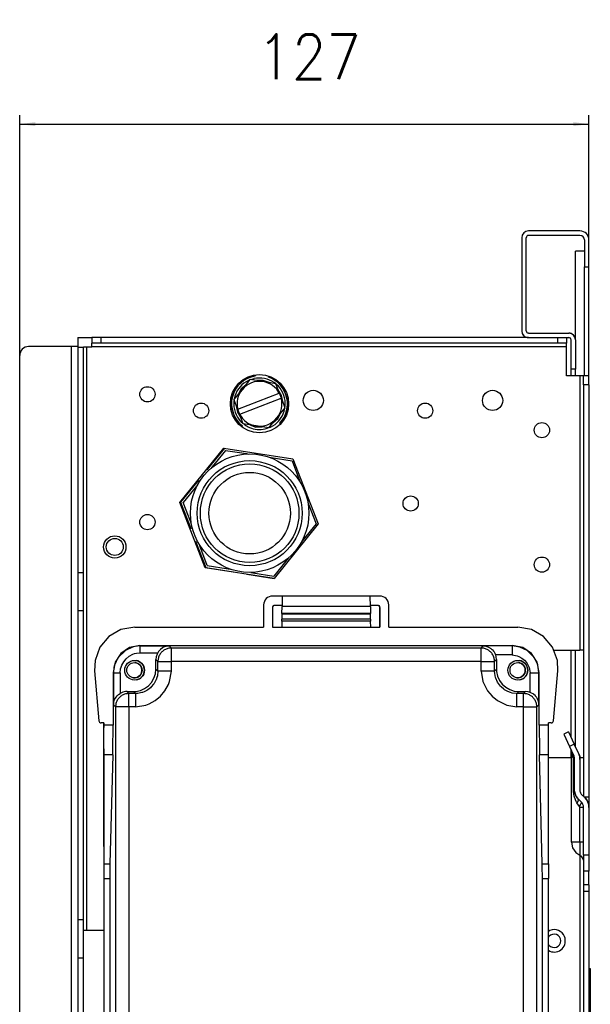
# Model space of a CAD drawing. Header units: inches. Extents: x -657 to 915, y -275 to 608.
# Tile 6 of 24: x -657 to -530, y 309 to 528. Entities that reach past the tile are written whole.
import ezdxf

# ---------------------------------------------------------------- set-up
doc = ezdxf.new("R2010")
doc.units = ezdxf.units.IN
doc.layers.add('1', color=7, linetype='Continuous')
doc.styles.add('CONVERTER_11', font='txt.shx', dxfattribs={"width": 0.9})
doc.dimstyles.new('ME10_DIM_10', dxfattribs={"dimtxt": 10, "dimasz": 3.5, "dimexe": 2, "dimexo": 0, "dimgap": 10, "dimtad": 1, "dimdec": 1, "dimdsep": 46, "dimtxsty": 'CONVERTER_11', "dimsah": 1, "dimcen": 0.09, "dimclrd": 2, "dimclre": 2, "dimclrt": 7, "dimadec": 0, "dimazin": 0, "dimtfac": 1, "dimtdec": 4, "dimtix": 1, "dimtmove": 0, "dimatfit": 3, "dimfxl": 0, "dimtolj": 1, "dimtzin": 0, "dimarcsym": 0})

# ---------------------------------------------------------------- blocks, each defined once
blk = doc.blocks.new('TRAVERSINO_POSTERIORE_SLI__1', base_point=(-545.03, 450.3))
at = {"color": 7, "linetype": 'Continuous'}
for p, q in [((-532.03, 481.1), (-543.53, 481.1)), ((-545.03, 479.6), (-545.03, 458.8)), ((-544.03, 458.8), (-544.03, 479.6)), ((-532.03, 480.1), (-543.53, 480.1)), ((-531.03, 479.1), (-531.03, 473.1)), ((-530.03, 473.1), (-530.03, 479.1)), ((-531.03, 473.1), (-530.03, 473.1)), ((-544.96, 458.34), (-544.94, 458.29)), ((-544.94, 458.28), (-544.93, 458.26)), ((-544.7, 457.86), (-544.68, 457.84)), ((-544.68, 457.83), (-544.65, 457.8)), ((-544, 458.63), (-544, 458.63)), ((-543.91, 458.48), (-543.91, 458.48)), ((-543.84, 457.33), (-543.79, 457.32)), ((-543.79, 457.32), (-543.77, 457.32)), ((-543.62, 458.31), (-543.78, 458.37)), ((-543.53, 458.3), (-543.62, 458.31)), ((-543.62, 458.31), (-543.62, 458.31)), ((-543.53, 458.3), (-534.53, 458.3)), ((-543.53, 457.3), (-534.53, 457.3)), ((-534.45, 457.29), (-534.44, 457.29)), ((-534.3, 458.28), (-534.27, 458.28)), ((-534.27, 458.28), (-534.27, 458.28)), ((-534.27, 458.28), (-534.22, 458.27)), ((-534.15, 457.12), (-534.15, 457.12)), ((-534.06, 456.97), (-534.06, 456.97)), ((-533.42, 457.8), (-533.38, 457.77)), ((-533.38, 457.76), (-533.36, 457.74)), ((-533.13, 457.34), (-533.12, 457.32)), ((-533.12, 457.31), (-533.1, 457.26)), ((-534.03, 450.3), (-534.03, 456.8)), ((-533.03, 456.8), (-533.03, 450.3)), ((-533.03, 450.3), (-534.03, 450.3))]:
    blk.add_line(p, q, dxfattribs=at)
for centre, radius, start, end in [((-543.53, 479.6), 1.5, 90, 180), ((-532.03, 479.1), 2, 0, 90), ((-543.53, 479.6), 0.5, 90, 180), ((-532.03, 479.1), 1, 0, 90), ((-543.53, 458.8), 1.5, 180, 270), ((-543.53, 458.8), 1.5, 179.9993, 197.9999), ((-543.53, 458.8), 1.5, 200.9997, 219.0001), ((-543.53, 458.8), 1.5, 222.0015, 258.0011), ((-543.53, 458.8), 0.5, 180, 270), ((-543.53, 458.8), 1.5, 261.0037, 270.0037), ((-534.53, 456.8), 1.5, 360, 90), ((-534.53, 456.8), 1.5, 80.9984, 89.9986), ((-534.53, 456.8), 0.5, 360, 90), ((-534.53, 456.8), 1.5, 41.9977, 77.9983), ((-534.53, 456.8), 1.5, 20.9998, 39), ((-534.53, 456.8), 1.5, 360, 17.9998)]:
    blk.add_arc(centre, radius, start, end, dxfattribs=at)
blk = doc.blocks.new('cartone__2', base_point=(-657.03, 228.8))
at = {"color": 7, "linetype": 'Continuous'}
for p, q in [((-645.53, 455.3), (-655.03, 455.3)), ((-644.03, 455.3), (-645.53, 455.3)), ((-644.03, 455.3), (-644.03, 237.5)), ((-657.03, 231.8), (-657.03, 453.3))]:
    blk.add_line(p, q, dxfattribs=at)
at = {"color": 124, "linetype": 'Continuous'}
blk.add_line((-645.53, 455.3), (-645.53, 228.8), dxfattribs=at)
at = {"color": 7, "linetype": 'Continuous'}
blk.add_arc((-655.03, 453.3), 2, 90, 180, dxfattribs=at)
blk = doc.blocks.new('soluzione3__3', base_point=(-657.03, 228.8))
blk.add_blockref('cartone__2', (-657.03, 228.8))
blk = doc.blocks.new('212835_Staffa_fiss_muro_1_1__4', base_point=(-535.66, 333.73))
at = {"color": 7, "linetype": 'Continuous'}
for p, q in [((-534.57, 369.33), (-535.66, 368.82)), ((-534.57, 369.33), (-533.31, 366.61)), ((-535.66, 368.82), (-534.39, 366.1)), ((-534.39, 366.1), (-533.4, 363.97)), ((-533.97, 365.1), (-533.96, 365.16)), ((-533.93, 364.78), (-533.97, 365.1)), ((-533.93, 344.73), (-533.93, 364.78)), ((-532.31, 364.48), (-533.31, 366.61)), ((-533.36, 363.83), (-533.4, 363.97)), ((-533.23, 356.15), (-533.23, 363.21)), ((-532.31, 364.48), (-532.29, 364.43)), ((-532.29, 364.43), (-532.29, 364.42)), ((-532.26, 364.36), (-532.1, 363.86)), ((-532.25, 364.3), (-532.1, 363.86)), ((-532.1, 363.86), (-532.1, 363.83)), ((-532.1, 363.83), (-532.03, 363.21)), ((-532.03, 363.21), (-532.03, 356.15)), ((-533.06, 355.31), (-533.23, 356.15)), ((-532.59, 354.59), (-533.06, 355.31)), ((-532.59, 354.59), (-531.76, 353.76)), ((-532.59, 354.59), (-532.49, 354.41)), ((-531.7, 353.61), (-531.76, 353.76)), ((-531.74, 355.44), (-530.91, 354.61)), ((-530.91, 354.61), (-530.6, 354.25)), ((-530.6, 354.25), (-530.91, 354.61)), ((-530.6, 354.25), (-530.54, 354.16)), ((-530.54, 354.16), (-530.6, 354.25)), ((-530.54, 354.16), (-530.29, 353.71)), ((-530.29, 353.71), (-530.54, 354.16)), ((-530.29, 353.71), (-530.26, 353.64)), ((-531.23, 341.81), (-531.23, 352.49)), ((-530.26, 353.64), (-530.1, 353.12)), ((-530.26, 353.64), (-530.1, 353.12)), ((-530.1, 353.12), (-530.09, 353.08)), ((-530.1, 353.12), (-530.09, 353.08)), ((-530.09, 353.08), (-530.03, 352.49)), ((-530.09, 353.08), (-530.03, 352.49)), ((-530.03, 352.49), (-530.03, 341.81)), ((-533.93, 344.73), (-533.69, 343.51)), ((-533.69, 343.51), (-532.99, 342.47)), ((-532.99, 342.47), (-532.09, 341.84)), ((-532.09, 341.84), (-531.77, 341.63)), ((-531.77, 341.63), (-531.25, 340.74)), ((-531.25, 340.74), (-531.23, 340.48)), ((-531.23, 341.81), (-531.23, 338.27)), ((-530.03, 341.81), (-530.03, 338.27)), ((-531.23, 338.27), (-531.23, 335.2)), ((-530.03, 335.2), (-530.03, 338.27)), ((-531.23, 335.2), (-531.23, 333.73)), ((-530.03, 335.2), (-530.03, 333.73)), ((-530.03, 333.73), (-531.23, 333.73))]:
    blk.add_line(p, q, dxfattribs=at)
at = {"color": 124, "linetype": 'Continuous'}
for p, q in [((-533.31, 366.61), (-534.39, 366.1)), ((-533.93, 364.78), (-533.47, 363.33)), ((-533.47, 363.33), (-533.39, 363.5)), ((-533.46, 363.27), (-533.47, 363.33)), ((-533.45, 363.21), (-533.46, 363.27)), ((-533.45, 356.15), (-533.45, 363.21)), ((-533.23, 363.21), (-533.45, 363.21)), ((-533.39, 363.5), (-533.36, 363.67)), ((-533.36, 363.67), (-533.36, 363.83)), ((-533.45, 356.15), (-533.23, 356.15)), ((-533.41, 355.43), (-533.45, 356.15)), ((-533.33, 354.97), (-533.41, 355.43)), ((-533.27, 354.75), (-533.33, 354.97)), ((-532.9, 353.82), (-533.27, 354.75)), ((-532.72, 353.53), (-532.9, 353.82)), ((-532.55, 353.85), (-532.72, 353.53)), ((-532.47, 354.16), (-532.55, 353.85)), ((-532.49, 354.41), (-532.47, 354.16)), ((-532.15, 352.7), (-532.72, 353.53)), ((-532.15, 352.7), (-531.91, 353.04)), ((-532.13, 352.66), (-532.15, 352.7)), ((-532.11, 352.6), (-532.13, 352.66)), ((-532.09, 352.49), (-532.11, 352.6)), ((-532.09, 344.73), (-532.09, 352.49)), ((-531.23, 352.49), (-532.09, 352.49)), ((-531.91, 353.04), (-531.75, 353.36)), ((-531.75, 353.36), (-531.7, 353.61)), ((-532.09, 344.73), (-533.93, 344.73)), ((-532.09, 344.73), (-532.09, 341.84)), ((-531.23, 344.73), (-532.09, 344.73)), ((-530.03, 341.81), (-531.23, 341.81)), ((-530.03, 338.27), (-531.23, 338.27)), ((-530.03, 335.2), (-531.23, 335.2))]:
    blk.add_line(p, q, dxfattribs=at)
at = {"color": 7, "linetype": 'Continuous'}
for centre, radius, start, end in [((-535.03, 363.21), 1.8, 0, 25), ((-535.03, 363.21), 3, 0, 25), ((-531.03, 356.15), 2.2, 180, 225), ((-531.03, 356.15), 1, 180, 225), ((-533.03, 352.49), 1.8, 0, 45), ((-533.03, 352.49), 3, 0, 45)]:
    blk.add_arc(centre, radius, start, end, dxfattribs=at)
blk = doc.blocks.new('212835_Staffa_fiss_muro_1__5', base_point=(-533.93, 363.56))
at = {"color": 7, "linetype": 'Continuous'}
blk.add_line((-533.93, 364.78), (-533.93, 363.56), dxfattribs=at)
blk = doc.blocks.new('Wall_brackets__6', base_point=(-535.66, 333.73))
for name, p in [('212835_Staffa_fiss_muro_1_1__4', (-535.66, 333.73)), ('212835_Staffa_fiss_muro_1__5', (-533.93, 363.56))]:
    blk.add_blockref(name, p)
blk = doc.blocks.new('N272044A_Back_insulator__8', base_point=(-533.03, 366.02))
at = {"color": 7, "linetype": 'Continuous'}
for p, q in [((-531.03, 476.6), (-533.03, 476.6)), ((-533.03, 456.8), (-533.03, 476.6)), ((-531.03, 448.8), (-531.03, 473.1)), ((-533.03, 448.8), (-533.03, 450.3)), ((-533.03, 366.02), (-533.03, 387.56))]:
    blk.add_line(p, q, dxfattribs=at)
blk = doc.blocks.new('273640A_COIBENTANTE_LATERALE_DX_SL-SLI_1__9', base_point=(-644.03, 363.56))
at = {"color": 7, "linetype": 'Continuous'}
for p, q in [((-644.03, 457.3), (-640.93, 457.3)), ((-644.03, 457.3), (-644.03, 455.3)), ((-604.46, 448.95), (-604.48, 448.72)), ((-601.49, 448.46), (-601.48, 448.61)), ((-534.03, 448.8), (-534.03, 450.3)), ((-607.34, 437.6), (-607.44, 437.47)), ((-598.91, 438.06), (-598.99, 438.25)), ((-611.36, 432.63), (-615.27, 427.8)), ((-615.27, 427.8), (-615.36, 427.87)), ((-617.16, 425.47), (-621.12, 420.58)), ((-617.24, 425.53), (-617.16, 425.47)), ((-621.12, 420.58), (-618.87, 414.7)), ((-618.87, 414.7), (-619, 414.65)), ((-617.92, 411.85), (-617.79, 411.9)), ((-617.79, 411.9), (-615.54, 406.02)), ((-615.54, 406.02), (-609.32, 405.04)), ((-609.32, 405.04), (-609.33, 405)), ((-606.36, 404.54), (-606.36, 404.57)), ((-606.36, 404.57), (-600.23, 403.6)), ((-534.03, 368.16), (-534.03, 387.56)), ((-534.03, 363.56), (-534.03, 365.29))]:
    blk.add_line(p, q, dxfattribs=at)
for start, end in [(98.7397, 232.3987), (316.5945, 70.9666)]:
    blk.add_arc((-603.53, 442.55), 6.25, start, end, dxfattribs=at)
blk = doc.blocks.new('Insulators__10', base_point=(-644.03, 363.56))
for name, p in [('N272044A_Back_insulator__8', (-533.03, 366.02)), ('273640A_COIBENTANTE_LATERALE_DX_SL-SLI_1__9', (-644.03, 363.56))]:
    blk.add_blockref(name, p)
blk = doc.blocks.new('COLLETTORE__11', base_point=(-620.55, 403.69))
at = {"color": 7, "linetype": 'Continuous'}
for p, q in [((-604.82, 448.15), (-605.49, 447.92)), ((-605.66, 447.86), (-605.96, 447.76)), ((-599.99, 447.05), (-600.23, 447.26)), ((-599.32, 446.47), (-599.85, 446.93)), ((-609.03, 444.23), (-609.16, 443.54)), ((-609.2, 443.36), (-609.26, 443.05)), ((-598.03, 440.87), (-597.89, 441.56)), ((-597.86, 441.74), (-597.8, 442.05)), ((-607.73, 438.63), (-607.2, 438.16)), ((-607.06, 438.05), (-606.83, 437.84)), ((-602.23, 436.94), (-601.57, 437.17)), ((-601.4, 437.23), (-601.1, 437.34)), ((-611.11, 432.15), (-614.06, 428.5)), ((-611.82, 432.07), (-611.87, 432.21)), ((-611.11, 432.15), (-606.46, 431.42)), ((-606.46, 431.42), (-605.98, 431.34)), ((-601.4, 430.62), (-600.92, 430.54)), ((-614.06, 428.5), (-614.37, 428.12)), ((-600.92, 430.54), (-596.28, 429.8)), ((-596.28, 429.8), (-594.59, 425.41)), ((-617.59, 424.14), (-620.55, 420.49)), ((-617.29, 424.52), (-617.59, 424.14)), ((-594.59, 425.41), (-594.42, 424.96)), ((-618.87, 416.1), (-620.55, 420.49)), ((-592.76, 420.63), (-592.59, 420.18)), ((-592.59, 420.18), (-590.9, 415.79)), ((-618.69, 415.64), (-618.87, 416.1)), ((-590.9, 415.79), (-593.86, 412.14)), ((-616.86, 410.86), (-617.03, 411.32)), ((-615.17, 406.47), (-616.86, 410.86)), ((-593.86, 412.14), (-594.17, 411.76)), ((-615.17, 406.47), (-610.53, 405.74)), ((-597.39, 407.78), (-600.35, 404.12)), ((-597.08, 408.16), (-597.39, 407.78)), ((-610.53, 405.74), (-610.05, 405.66)), ((-605.47, 404.94), (-604.99, 404.86)), ((-604.99, 404.86), (-600.35, 404.12)), ((-600.82, 403.69), (-600.83, 403.69))]:
    blk.add_line(p, q, dxfattribs=at)
at = {"color": 124, "linetype": 'Continuous'}
for p, q in [((-600.56, 448.26), (-600.67, 448.32)), ((-599.09, 447.01), (-600.56, 448.26)), ((-606.52, 446.8), (-607.61, 445.85)), ((-602.71, 447.73), (-604.15, 447.71)), ((-601.34, 447.26), (-602.71, 447.73)), ((-598.89, 446.78), (-599.09, 447.01)), ((-598.28, 445.91), (-598.89, 446.78)), ((-609.56, 444.77), (-609.8, 443.26)), ((-609.49, 444.99), (-609.56, 444.77)), ((-609.47, 445.06), (-609.49, 444.99)), ((-607.61, 445.85), (-608.31, 444.59)), ((-598.63, 444.43), (-599.37, 445.66)), ((-598.35, 443.02), (-598.63, 444.43)), ((-598.23, 445.83), (-598.28, 445.91)), ((-597.96, 445.25), (-598.23, 445.83)), ((-597.4, 443.65), (-597.65, 444.51)), ((-609.8, 443.26), (-609.81, 442.89)), ((-609.81, 442.89), (-609.77, 442.38)), ((-609.76, 442.24), (-609.71, 441.76)), ((-609.71, 441.76), (-609.65, 441.42)), ((-608.7, 442.08), (-608.43, 440.67)), ((-597.51, 440.29), (-597.25, 442.2)), ((-597.38, 443.56), (-597.4, 443.65)), ((-597.29, 442.8), (-597.38, 443.56)), ((-597.25, 442.51), (-597.28, 442.75)), ((-597.25, 442.2), (-597.25, 442.51)), ((-609.65, 441.42), (-609.4, 440.58)), ((-609.1, 439.85), (-608.83, 439.29)), ((-608.43, 440.67), (-607.69, 439.43)), ((-599.45, 439.24), (-598.75, 440.5)), ((-597.58, 440.04), (-597.56, 440.1)), ((-597.56, 440.1), (-597.51, 440.29)), ((-608.83, 439.29), (-608.65, 438.99)), ((-608.65, 438.99), (-607.97, 438.09)), ((-607.97, 438.09), (-607.71, 437.82)), ((-607.71, 437.82), (-607.38, 437.55)), ((-605.71, 437.83), (-604.35, 437.36)), ((-604.35, 437.36), (-602.91, 437.39)), ((-600.53, 438.3), (-599.45, 439.24))]:
    blk.add_line(p, q, dxfattribs=at)
at = {"color": 7, "linetype": 'Continuous'}
for radius in [13.22, 11.72, 11, 9.1]:
    blk.add_circle((-605.73, 418.14), radius, dxfattribs=at)
for start, end in [(54.9998, 102.9998), (114.9999, 162.9999), (355.0001, 43), (175, 223), (295, 343), (235, 247), (247, 283)]:
    blk.add_arc((-603.53, 442.55), 5.75, start, end, dxfattribs=at)
blk = doc.blocks.new('VITE_SFIATO__12', base_point=(-609.23, 437.16))
at = {"color": 7, "linetype": 'Continuous'}
for p, q in [((-607.41, 445.69), (-605.6, 447.94)), ((-602.75, 447.49), (-605.6, 447.94)), ((-599.89, 447.03), (-602.75, 447.49)), ((-599.07, 444.9), (-599.89, 447.03)), ((-609.23, 443.45), (-607.41, 445.69)), ((-608.38, 441.33), (-599.11, 444.89)), ((-607.95, 440.21), (-598.68, 443.77)), ((-599.07, 444.9), (-599.11, 444.89)), ((-598.64, 443.78), (-599.07, 444.9)), ((-598.68, 443.77), (-598.64, 443.78)), ((-597.83, 441.64), (-598.64, 443.78)), ((-609.23, 443.45), (-608.41, 441.32)), ((-599.64, 439.4), (-597.83, 441.64)), ((-608.38, 441.33), (-608.41, 441.32)), ((-608.41, 441.32), (-607.98, 440.2)), ((-607.98, 440.2), (-607.95, 440.21)), ((-607.16, 438.06), (-607.98, 440.2)), ((-601.46, 437.16), (-599.64, 439.4)), ((-604.31, 437.61), (-607.16, 438.06)), ((-601.46, 437.16), (-604.31, 437.61))]:
    blk.add_line(p, q, dxfattribs=at)
for start, end in [(81, 141), (27.8921, 81), (141, 194.1079), (321, 14.1079), (207.8921, 261), (261, 321)]:
    blk.add_arc((-603.53, 442.55), 5, start, end, dxfattribs=at)
blk = doc.blocks.new('GRUPPO_COLLETTORE_1__13', base_point=(-620.55, 403.69))
for name, p in [('COLLETTORE__11', (-620.55, 403.69)), ('VITE_SFIATO__12', (-609.23, 437.16))]:
    blk.add_blockref(name, p)
blk = doc.blocks.new('256515B_BATTERIA600__14', base_point=(-620.55, 403.69))
blk.add_blockref('GRUPPO_COLLETTORE_1__13', (-620.55, 403.69))
blk = doc.blocks.new('GRUPPO_IDRAULICA_1__15', base_point=(-620.55, 403.69))
blk.add_blockref('256515B_BATTERIA600__14', (-620.55, 403.69))
blk = doc.blocks.new('Skin_Group1_1_1_1_1__36', base_point=(-582.08, 89.4))
at = {"color": 7, "linetype": 'Continuous'}
for p, q in [((-539.08, 323.47), (-538.95, 323.69)), ((-538.95, 321.77), (-539.08, 321.99)), ((-530.03, 316.56), (-529.73, 316.56)), ((-529.73, 316.56), (-529.73, 306.56)), ((-530.03, 306.56), (-529.73, 306.56)), ((-529.73, 306.56), (-529.73, 279.93)), ((-529.94, 279.17), (-530.03, 279.01)), ((-538.85, 264.1), (-539.08, 263.7)), ((-531.55, 260.5), (-531.23, 259.94)), ((-531.52, 257.67), (-531.23, 256.02)), ((-530.03, 257.19), (-529.73, 255.49)), ((-531.23, 254.96), (-531.52, 253.3)), ((-529.73, 255.49), (-530.03, 253.79)), ((-531.23, 250.91), (-531.85, 250.43)), ((-538.63, 249.2), (-539.08, 249.36)), ((-532.5, 249.46), (-532.57, 249.1)), ((-530.03, 244.72), (-529.88, 244.5)), ((-529.88, 244.5), (-529.73, 243.73)), ((-529.73, 219.35), (-529.73, 243.73)), ((-529.73, 219.35), (-530.03, 219.05)), ((-533.73, 162.6), (-533.73, 154.7)), ((-533.73, 150.5), (-533.73, 147.6)), ((-533.93, 147.6), (-533.73, 147.6)), ((-533.73, 147.6), (-533.73, 142.6)), ((-576.88, 130), (-580.33, 128.21)), ((-580.33, 128.21), (-580.33, 126.89)), ((-578.23, 127.88), (-576.3, 128.99)), ((-552.69, 103.1), (-555.13, 100.66)), ((-579, 98.09), (-579.12, 97.71)), ((-569.74, 97.71), (-569.86, 98.09)), ((-578.82, 93.71), (-578.48, 93.12)), ((-570.39, 93.12), (-570.04, 93.71)), ((-562.08, 93.71), (-566.39, 89.4)), ((-582.07, 89.63), (-582.08, 89.64)), ((-566.39, 89.4), (-581.43, 89.4))]:
    blk.add_line(p, q, dxfattribs=at)
for centre, radius, start, end in [((-537.8, 322.73), 1.5, 220, 140), ((-531.23, 279.93), 1.5, 329.4066, 360), ((-533.6, 261.39), 1.5, 349.0843, 292.8804), ((-537.53, 255.49), 6.39, 20, 45.0523), ((-537.53, 255.49), 7.79, 40, 46.1255), ((-537.53, 255.49), 6.39, 260, 340), ((-529.73, 248.31), 3, 134.9999, 157.4999), ((-615.4, 204.11), 84.81, 294.4286, 296.0002), ((-574.43, 96.06), 5, 24, 156), ((-574.43, 96.06), 5, 216, 324), ((-581.43, 90.4), 1, 229.9997, 269.9998)]:
    blk.add_arc(centre, radius, start, end, dxfattribs=at)
blk = doc.blocks.new('Assembly-1_Asm_2__37', base_point=(-582.08, 89.4))
blk.add_blockref('Skin_Group1_1_1_1_1__36', (-582.08, 89.4))
blk = doc.blocks.new('Estetica_Olimpia_NEW_1__38', base_point=(-582.08, 89.4))
blk.add_blockref('Assembly-1_Asm_2__37', (-582.08, 89.4))
blk = doc.blocks.new('Coclea200__39', base_point=(-582.08, 89.4))
blk.add_blockref('Estetica_Olimpia_NEW_1__38', (-582.08, 89.4))
blk = doc.blocks.new('Nuova_Coclea__40', base_point=(-589.08, 89.4))
blk.add_blockref('Coclea200__39', (-582.08, 89.4))
blk = doc.blocks.new('N210039A_STAFFA_DX_SUPPORTO_BATTERIA__51', base_point=(-637.72, 408.7))
at = {"color": 7, "linetype": 'Continuous'}
blk.add_circle((-635.82, 410.6), 1.9, dxfattribs=at)
blk = doc.blocks.new('212889_spalla_dx_SLR_per_EMEL__53', base_point=(-647.03, 88.9))
at = {"color": 7, "linetype": 'Continuous'}
for p, q in [((-638.93, 457.3), (-640.93, 457.3)), ((-640.93, 457.3), (-640.93, 456.1)), ((-543.53, 457.3), (-638.93, 457.3)), ((-535.03, 457.3), (-535.03, 456.1)), ((-644.03, 455.2), (-642.83, 455.2)), ((-642.03, 455.2), (-642.83, 455.2)), ((-642.83, 404.9), (-642.83, 455.2)), ((-640.93, 455.2), (-642.03, 455.2)), ((-638.93, 456.1), (-640.93, 456.1)), ((-640.93, 455.3), (-640.93, 456.1)), ((-640.93, 455.2), (-640.93, 455.3)), ((-537.03, 456.1), (-638.93, 456.1)), ((-535.03, 456.1), (-537.03, 456.1)), ((-535.03, 455.3), (-535.03, 456.1)), ((-535.03, 448.8), (-535.03, 455.3)), ((-532.03, 448.8), (-535.03, 448.8)), ((-531.23, 448.8), (-532.03, 448.8)), ((-531.23, 446.8), (-531.23, 448.8)), ((-530.03, 448.8), (-531.23, 448.8)), ((-530.03, 446.8), (-530.03, 448.8)), ((-531.23, 446.8), (-531.23, 354.93)), ((-530.03, 446.8), (-530.03, 354.85)), ((-621.28, 420.51), (-611.51, 432.66)), ((-611.51, 432.66), (-596.11, 430.28)), ((-596.11, 430.28), (-590.47, 415.75)), ((-615.63, 405.97), (-621.28, 420.51)), ((-590.47, 415.75), (-600.23, 403.6)), ((-644.03, 404.9), (-642.83, 404.9)), ((-642.83, 396.4), (-642.83, 404.9)), ((-600.23, 403.6), (-615.63, 405.97)), ((-644.03, 396.4), (-642.83, 396.4)), ((-642.83, 327.4), (-642.83, 396.4)), ((-537.9, 387.56), (-532.03, 387.56)), ((-531.23, 387.56), (-532.03, 387.56)), ((-533.93, 363.56), (-539.07, 363.56)), ((-532.03, 363.56), (-532.07, 363.56)), ((-531.23, 363.56), (-532.03, 363.56)), ((-531.15, 354.85), (-530.03, 354.85)), ((-530.03, 354.85), (-530.03, 352.49)), ((-531.23, 333.73), (-531.23, 276.85)), ((-530.03, 333.73), (-530.03, 276.85)), ((-642.83, 327.4), (-644.03, 327.4)), ((-642.83, 318.9), (-642.83, 327.4)), ((-642.83, 325.1), (-642.03, 325.1)), ((-642.03, 325.1), (-638.29, 325.1)), ((-538.76, 325.04), (-539.08, 324.82)), ((-642.83, 318.9), (-644.03, 318.9)), ((-642.83, 268.1), (-642.83, 318.9)), ((-539.08, 320.63), (-538.76, 320.42))]:
    blk.add_line(p, q, dxfattribs=at)
at = {"color": 124, "linetype": 'Continuous'}
for p, q in [((-638.93, 457.3), (-638.93, 456.1)), ((-537.03, 457.3), (-537.03, 456.1)), ((-642.03, 325.1), (-642.03, 455.2)), ((-640.93, 455.3), (-535.03, 455.3)), ((-532.03, 448.8), (-532.03, 387.56)), ((-530.03, 446.8), (-531.23, 446.8)), ((-532.03, 363.56), (-532.03, 363.21)), ((-532.03, 341.8), (-532.03, 264.1))]:
    blk.add_line(p, q, dxfattribs=at)
at = {"color": 7, "linetype": 'Continuous'}
for centre, radius in [((-603.53, 442.55), 6.5), ((-628.53, 444.66), 1.7), ((-591.53, 443.3), 2.25), ((-551.53, 443.3), 2.25), ((-616.57, 441.01), 1.7), ((-566.57, 441.01), 1.7), ((-540.53, 436.66), 1.7), ((-569.81, 420.3), 1.7), ((-628.53, 416.16), 1.7), ((-635.82, 410.6), 2.5), ((-540.53, 406.66), 1.7)]:
    blk.add_circle(centre, radius, dxfattribs=at)
for start, end in [(22.4999, 112.4999), (247.5, 22.5)]:
    blk.add_arc((-537.8, 322.73), 2.5, start, end, dxfattribs=at)
blk = doc.blocks.new('Telaio_SLR__54', base_point=(-647.09, 88.9))
for name, p in [('212889_spalla_dx_SLR_per_EMEL__53', (-647.03, 88.9)), ('N210039A_STAFFA_DX_SUPPORTO_BATTERIA__51', (-637.72, 408.7)), ('Nuova_Coclea__40', (-589.08, 89.4))]:
    blk.add_blockref(name, p)
blk = doc.blocks.new('2_1__55', base_point=(-615.1, 428.18))
at = {"color": 7, "linetype": 'Continuous'}
blk.add_line((-614.97, 428.18), (-615.1, 428.2), dxfattribs=at)
blk = doc.blocks.new('CIRCUITI__56', base_point=(-615.1, 428.18))
blk.add_blockref('2_1__55', (-615.1, 428.18))
blk = doc.blocks.new('256515B_BATTERIA600__57', base_point=(-615.1, 428.18))
blk.add_blockref('CIRCUITI__56', (-615.1, 428.18))
blk = doc.blocks.new('GRUPPO_IDRAULICA__58', base_point=(-615.1, 428.18))
blk.add_blockref('256515B_BATTERIA600__57', (-615.1, 428.18))
blk = doc.blocks.new('Structural_parts__59', base_point=(-648.28, 88.9))
for name, p in [('Telaio_SLR__54', (-647.09, 88.9)), ('GRUPPO_IDRAULICA_1__15', (-620.55, 403.69)), ('GRUPPO_IDRAULICA__58', (-615.1, 428.18))]:
    blk.add_blockref(name, p)
blk = doc.blocks.new('Innova_Airleaf_SLS_mod_600__60', base_point=(-648.28, 88.9))
for name, p in [('Insulators__10', (-644.03, 363.56)), ('Structural_parts__59', (-648.28, 88.9)), ('Wall_brackets__6', (-535.66, 333.73))]:
    blk.add_blockref(name, p)
blk = doc.blocks.new('Scatola_1__61', base_point=(-638.29, 176.57))
at = {"color": 7, "linetype": 'Continuous'}
for p, q in [((-598.46, 399.66), (-598.5, 397.3)), ((-578.84, 399.66), (-598.46, 399.66)), ((-578.8, 397.3), (-578.84, 399.66)), ((-598.53, 395.62), (-598.55, 394.49)), ((-598.53, 395.75), (-598.5, 397.3)), ((-598.53, 395.75), (-598.53, 395.62)), ((-578.78, 395.62), (-598.53, 395.62)), ((-578.8, 397.3), (-578.77, 395.75)), ((-578.78, 395.62), (-578.77, 395.75)), ((-578.76, 394.49), (-578.78, 395.62)), ((-598.56, 394.05), (-598.58, 392.73)), ((-598.56, 394.05), (-598.55, 394.49)), ((-578.76, 394.49), (-578.75, 394.05)), ((-578.73, 392.73), (-578.75, 394.05)), ((-631.62, 381.41), (-631.27, 381.41)), ((-546.12, 381.41), (-545.77, 381.41)), ((-638.28, 371.34), (-638.28, 370.29)), ((-638.29, 343.76), (-638.28, 368.65)), ((-638.28, 365.58), (-638.29, 341.59)), ((-638.29, 337.18), (-638.29, 178.6)), ((-638.29, 336.65), (-638.29, 178.57))]:
    blk.add_line(p, q, dxfattribs=at)
at = {"color": 124, "linetype": 'Continuous'}
for p, q in [((-578.77, 395.75), (-598.53, 395.75)), ((-578.8, 397.3), (-598.5, 397.3)), ((-578.75, 394.05), (-598.56, 394.05)), ((-578.76, 394.49), (-598.55, 394.49)), ((-638.28, 365.58), (-638.24, 365.58)), ((-638.29, 341.59), (-638.25, 341.59)), ((-638.29, 336.65), (-638.25, 336.65))]:
    blk.add_line(p, q, dxfattribs=at)
at = {"color": 7, "linetype": 'Continuous'}
for centre in [(-631.44, 383.1), (-545.94, 383.1)]:
    blk.add_circle(centre, 1.7, dxfattribs=at)
for centre, start, end in [((-631.45, 383.1), 275.9999, 83.9998), ((-545.95, 383.1), 347.9999, 83.9998), ((-545.95, 383.1), 275.9999, 347.9999)]:
    blk.add_arc(centre, 1.7, start, end, dxfattribs=at)
for points in [[(-638.28, 365.58), (-638.28, 366.29), (-638.28, 367.14), (-638.28, 368.09), (-638.28, 369.12), (-638.28, 370.22), (-638.28, 371.34)], [(-638.28, 368.65), (-638.28, 368.97), (-638.28, 369.36), (-638.28, 369.81), (-638.28, 370.29)], [(-638.29, 343.76), (-638.29, 342.94), (-638.29, 341.98), (-638.29, 340.89), (-638.29, 339.71), (-638.29, 338.46), (-638.29, 337.18)], [(-638.29, 341.59), (-638.29, 340.98), (-638.29, 340.26), (-638.29, 339.44), (-638.29, 338.55), (-638.29, 337.62), (-638.29, 336.65)]]:
    blk.add_spline(points, degree=3, dxfattribs=at)
blk = doc.blocks.new('coperchio__62', base_point=(-640.33, 176.58))
at = {"color": 7, "linetype": 'Continuous'}
for p, q in [((-602.61, 397.67), (-602.65, 392.73)), ((-598.46, 399.66), (-600.61, 399.66)), ((-576.7, 399.66), (-578.84, 399.66)), ((-574.65, 392.73), (-574.7, 397.67)), ((-600.65, 397.08), (-600.65, 392.73)), ((-598.5, 397.58), (-600.15, 397.58)), ((-577.15, 397.58), (-578.81, 397.58)), ((-576.66, 397.08), (-576.66, 392.73)), ((-576.65, 392.73), (-576.65, 397.08)), ((-634.45, 392.19), (-637.16, 390.62)), ((-631.37, 392.73), (-634.45, 392.19)), ((-631.37, 392.73), (-602.65, 392.73)), ((-600.65, 392.73), (-576.65, 392.73)), ((-574.65, 392.73), (-545.93, 392.73)), ((-542.85, 392.19), (-545.93, 392.73)), ((-540.15, 390.62), (-542.85, 392.19)), ((-637.16, 390.62), (-639.17, 388.23)), ((-538.14, 388.23), (-540.15, 390.62)), ((-639.17, 388.23), (-640.23, 385.29)), ((-634.44, 386.84), (-635.74, 384.9)), ((-632.5, 388.14), (-634.44, 386.84)), ((-630.2, 388.6), (-632.5, 388.14)), ((-630.2, 388.6), (-547.11, 388.6)), ((-626.39, 386.72), (-626.58, 386.12)), ((-626.23, 387.02), (-626.39, 386.72)), ((-626.07, 387.26), (-626.23, 387.02)), ((-625.98, 387.38), (-626.07, 387.26)), ((-625.79, 387.6), (-625.98, 387.38)), ((-625.7, 387.69), (-625.79, 387.6)), ((-625.65, 387.73), (-625.7, 387.69)), ((-625.18, 388.09), (-625.65, 387.73)), ((-625.15, 388.1), (-625.18, 388.09)), ((-625.06, 388.15), (-625.15, 388.1)), ((-624.58, 388.36), (-625.06, 388.15)), ((-624.45, 388.41), (-624.58, 388.36)), ((-624.38, 388.43), (-624.45, 388.41)), ((-623.98, 388.5), (-624.38, 388.43)), ((-623.67, 388.52), (-623.98, 388.5)), ((-553.62, 388.53), (-553.32, 388.51)), ((-553.32, 388.51), (-552.82, 388.4)), ((-552.82, 388.4), (-552.73, 388.38)), ((-552.73, 388.38), (-552.71, 388.37)), ((-552.71, 388.37), (-552.15, 388.11)), ((-552.15, 388.11), (-552.04, 388.04)), ((-552.04, 388.04), (-551.9, 387.95)), ((-551.9, 387.95), (-551.68, 387.76)), ((-551.68, 387.76), (-551.64, 387.73)), ((-551.64, 387.73), (-551.26, 387.3)), ((-551.26, 387.3), (-551.23, 387.26)), ((-551.23, 387.26), (-551.2, 387.22)), ((-551.2, 387.22), (-551, 386.89)), ((-551, 386.89), (-550.92, 386.72)), ((-550.92, 386.72), (-550.84, 386.53)), ((-544.81, 388.14), (-547.11, 388.6)), ((-542.86, 386.84), (-544.81, 388.14)), ((-541.56, 384.9), (-542.86, 386.84)), ((-537.07, 385.29), (-538.14, 388.23)), ((-640.23, 385.29), (-640.33, 382.94)), ((-635.74, 384.9), (-636.2, 382.6)), ((-626.58, 386.12), (-626.65, 385.5)), ((-626.65, 383.34), (-626.65, 385.5)), ((-550.72, 386.12), (-550.84, 386.53)), ((-550.66, 385.5), (-550.72, 386.12)), ((-550.66, 385.5), (-550.66, 383.34)), ((-541.11, 382.6), (-541.56, 384.9)), ((-536.97, 382.94), (-537.07, 385.29)), ((-640.33, 382.94), (-639.35, 371.8)), ((-636.2, 382.6), (-636.2, 370.81)), ((-627.08, 381.31), (-626.76, 382.3)), ((-626.76, 382.3), (-626.65, 383.34)), ((-550.66, 383.34), (-550.63, 382.82)), ((-550.63, 382.82), (-550.41, 381.8)), ((-541.11, 370.81), (-541.11, 382.6)), ((-537.96, 371.79), (-536.97, 382.94)), ((-628.3, 379.63), (-627.6, 380.4)), ((-627.6, 380.4), (-627.08, 381.31)), ((-550.41, 381.8), (-549.99, 380.84)), ((-549.99, 380.84), (-549.37, 380)), ((-634.98, 377.68), (-634.62, 377.93)), ((-634.59, 377.94), (-634.62, 377.93)), ((-634.02, 378.2), (-634.59, 377.94)), ((-633.41, 378.33), (-634.02, 378.2)), ((-633.09, 378.34), (-633.41, 378.33)), ((-633.09, 378.34), (-631.65, 378.34)), ((-631.65, 378.34), (-631.12, 378.37)), ((-631.12, 378.37), (-630.1, 378.59)), ((-630.1, 378.59), (-629.15, 379.01)), ((-629.15, 379.01), (-628.3, 379.63)), ((-549.37, 380), (-548.6, 379.3)), ((-548.6, 379.3), (-547.69, 378.78)), ((-547.69, 378.78), (-546.7, 378.45)), ((-546.7, 378.45), (-545.66, 378.34)), ((-545.66, 378.34), (-544.21, 378.34)), ((-543.59, 378.28), (-544.21, 378.34)), ((-543.18, 378.16), (-543.59, 378.28)), ((-542.99, 378.08), (-543.18, 378.16)), ((-542.82, 378), (-542.99, 378.08)), ((-542.49, 377.8), (-542.82, 378)), ((-636.12, 375.37), (-636.05, 375.99)), ((-636.05, 375.99), (-636.02, 376.08)), ((-636.02, 376.08), (-636.01, 376.14)), ((-636.01, 376.14), (-635.85, 376.57)), ((-635.85, 376.57), (-635.75, 376.76)), ((-635.75, 376.76), (-635.68, 376.88)), ((-635.68, 376.88), (-635.53, 377.11)), ((-635.53, 377.11), (-635.28, 377.4)), ((-635.28, 377.4), (-635.2, 377.49)), ((-635.2, 377.49), (-635.1, 377.57)), ((-635.1, 377.57), (-634.98, 377.68)), ((-542.44, 377.77), (-542.49, 377.8)), ((-542.41, 377.75), (-542.44, 377.77)), ((-541.97, 377.36), (-542.41, 377.75)), ((-541.94, 377.32), (-541.97, 377.36)), ((-541.76, 377.1), (-541.94, 377.32)), ((-541.66, 376.96), (-541.76, 377.1)), ((-541.6, 376.85), (-541.66, 376.96)), ((-541.33, 376.29), (-541.6, 376.85)), ((-541.33, 376.27), (-541.33, 376.29)), ((-541.3, 376.19), (-541.33, 376.27)), ((-541.2, 375.69), (-541.3, 376.19)), ((-541.18, 375.38), (-541.2, 375.69)), ((-639.35, 371.8), (-639.31, 371.65)), ((-639.31, 371.65), (-639.2, 371.49)), ((-639.2, 371.49), (-639.04, 371.38)), ((-639.04, 371.38), (-638.85, 371.34)), ((-638.24, 371.34), (-638.85, 371.34)), ((-638.24, 370.81), (-638.24, 371.34)), ((-538.46, 371.34), (-539.07, 371.34)), ((-539.07, 370.81), (-539.07, 371.34)), ((-538.46, 371.34), (-538.27, 371.38)), ((-538.27, 371.38), (-538.1, 371.49)), ((-538.1, 371.49), (-537.99, 371.65)), ((-537.99, 371.65), (-537.96, 371.79)), ((-636.24, 365.16), (-636.2, 370.81)), ((-541.11, 370.81), (-541.07, 365.16)), ((-638.24, 365.58), (-638.25, 341.59)), ((-636.26, 364.24), (-636.24, 365.16)), ((-541.07, 365.16), (-541.05, 364.23)), ((-638.24, 364.24), (-638.25, 339.94)), ((-636.26, 364.24), (-636.89, 339.94)), ((-540.45, 339.94), (-541.05, 364.23)), ((-539.08, 339.94), (-539.07, 364.23)), ((-636.89, 339.48), (-636.92, 336.65)), ((-636.89, 339.94), (-636.89, 339.48)), ((-540.44, 339.48), (-540.45, 339.94)), ((-540.42, 336.65), (-540.44, 339.48)), ((-638.25, 336.65), (-638.25, 178.58)), ((-638.25, 336.65), (-638.25, 178.6)), ((-636.92, 336.65), (-636.92, 188.89)), ((-540.42, 188.89), (-540.42, 336.65)), ((-539.08, 178.6), (-539.08, 336.65))]:
    blk.add_line(p, q, dxfattribs=at)
at = {"color": 124, "linetype": 'Continuous'}
for p, q in [((-576.66, 397.08), (-576.65, 397.08)), ((-633.45, 387.51), (-635.11, 385.85)), ((-631.86, 388.26), (-633.45, 387.51)), ((-632.58, 386.22), (-631.82, 386.65)), ((-631.29, 388.41), (-631.86, 388.26)), ((-631.82, 386.65), (-631.41, 386.81)), ((-631.41, 386.81), (-630.99, 386.92)), ((-630.12, 388.52), (-631.29, 388.41)), ((-630.99, 386.92), (-630.12, 387.02)), ((-630.2, 388.6), (-630.12, 388.52)), ((-630.12, 387.02), (-630.12, 388.52)), ((-630.12, 388.52), (-623.67, 388.52)), ((-630.12, 387.02), (-626.23, 387.02)), ((-623.67, 388.52), (-623.2, 388.06)), ((-554.09, 388.06), (-623.2, 388.06)), ((-554.09, 388.06), (-553.62, 388.53)), ((-547.18, 388.53), (-553.62, 388.53)), ((-547.18, 388.53), (-547.11, 388.6)), ((-547.18, 388.53), (-547.17, 386.53)), ((-545.43, 388.27), (-547.18, 388.53)), ((-543.84, 387.52), (-545.43, 388.27)), ((-542.19, 385.86), (-543.84, 387.52)), ((-635.11, 385.85), (-635.86, 384.26)), ((-634.25, 384.22), (-633.82, 384.98)), ((-633.82, 384.98), (-633.25, 385.66)), ((-633.25, 385.66), (-632.58, 386.22)), ((-626.65, 385.5), (-626.2, 385.06)), ((-626.2, 385.06), (-623.2, 385.06)), ((-626.2, 382.91), (-626.2, 385.06)), ((-623.2, 382.91), (-623.2, 385.06)), ((-554.09, 385.06), (-623.2, 385.06)), ((-554.09, 382.91), (-554.09, 385.06)), ((-554.09, 385.06), (-551.09, 385.06)), ((-551.09, 385.06), (-550.66, 385.5)), ((-551.09, 382.91), (-551.09, 385.06)), ((-547.17, 386.53), (-550.84, 386.53)), ((-547.17, 386.53), (-546.03, 386.34)), ((-546.03, 386.34), (-545.67, 386.2)), ((-545.67, 386.2), (-544.99, 385.82)), ((-544.99, 385.82), (-544.39, 385.32)), ((-544.39, 385.32), (-543.89, 384.72)), ((-543.89, 384.72), (-543.51, 384.04)), ((-541.43, 384.27), (-542.19, 385.86)), ((-636.2, 382.6), (-636.12, 382.52)), ((-636, 383.69), (-636.12, 382.52)), ((-636.12, 382.52), (-634.62, 382.52)), ((-636.12, 382.52), (-636.12, 375.37)), ((-635.86, 384.26), (-636, 383.69)), ((-634.62, 382.52), (-634.52, 383.39)), ((-634.62, 382.52), (-634.62, 377.93)), ((-634.52, 383.39), (-634.41, 383.81)), ((-634.41, 383.81), (-634.25, 384.22)), ((-626.2, 382.91), (-626.65, 383.34)), ((-626.2, 382.91), (-626.31, 381.87)), ((-623.2, 382.91), (-626.2, 382.91)), ((-623.58, 380.61), (-623.2, 382.91)), ((-554.09, 382.91), (-553.71, 380.61)), ((-551.09, 382.91), (-554.09, 382.91)), ((-551.09, 382.91), (-550.66, 383.34)), ((-551.06, 382.39), (-551.09, 382.91)), ((-550.87, 381.46), (-551.06, 382.39)), ((-543.51, 384.04), (-543.36, 383.68)), ((-543.36, 383.68), (-543.18, 382.53)), ((-543.18, 382.53), (-541.18, 382.53)), ((-543.18, 378.16), (-543.18, 382.53)), ((-541.18, 382.53), (-541.43, 384.27)), ((-541.18, 382.53), (-541.11, 382.6)), ((-541.18, 375.38), (-541.18, 382.53)), ((-627.04, 380.13), (-627.16, 379.97)), ((-626.63, 380.87), (-627.04, 380.13)), ((-626.58, 380.99), (-626.63, 380.87)), ((-626.42, 381.46), (-626.58, 380.99)), ((-626.31, 381.87), (-626.42, 381.46)), ((-623.86, 379.89), (-623.58, 380.61)), ((-553.71, 380.61), (-552.66, 378.54)), ((-550.84, 381.36), (-550.87, 381.46)), ((-550.42, 380.41), (-550.84, 381.36)), ((-550.24, 380.13), (-550.42, 380.41)), ((-549.8, 379.56), (-550.24, 380.13)), ((-632.65, 377.91), (-633.09, 378.34)), ((-631.2, 377.91), (-632.65, 377.91)), ((-631.2, 377.91), (-631.65, 378.34)), ((-630.68, 377.93), (-631.2, 377.91)), ((-631.2, 377.91), (-631.2, 374.91)), ((-629.75, 378.12), (-630.68, 377.93)), ((-629.66, 378.15), (-629.75, 378.12)), ((-629.29, 378.29), (-629.66, 378.15)), ((-628.7, 378.58), (-629.29, 378.29)), ((-628.42, 378.75), (-628.7, 378.58)), ((-627.86, 379.19), (-628.42, 378.75)), ((-627.67, 379.37), (-627.86, 379.19)), ((-627.16, 379.97), (-627.67, 379.37)), ((-625.63, 377.34), (-624.63, 378.54)), ((-624.63, 378.54), (-623.86, 379.89)), ((-552.66, 378.54), (-551.66, 377.34)), ((-549.62, 379.37), (-549.8, 379.56)), ((-549.03, 378.86), (-549.62, 379.37)), ((-548.86, 378.75), (-549.03, 378.86)), ((-548.12, 378.34), (-548.86, 378.75)), ((-547.54, 378.12), (-548.12, 378.34)), ((-547.13, 378.02), (-547.54, 378.12)), ((-546.09, 377.91), (-547.13, 378.02)), ((-546.09, 377.91), (-545.66, 378.34)), ((-544.64, 377.91), (-546.09, 377.91)), ((-546.09, 374.91), (-546.09, 377.91)), ((-544.21, 378.34), (-544.64, 377.91)), ((-628.18, 375.57), (-626.83, 376.33)), ((-626.83, 376.33), (-625.63, 377.34)), ((-551.66, 377.34), (-550.46, 376.33)), ((-550.46, 376.33), (-548.38, 375.29)), ((-635.65, 374.91), (-636.12, 375.37)), ((-635.65, 374.91), (-635.65, 261.44)), ((-632.65, 374.91), (-635.65, 374.91)), ((-632.65, 374.91), (-632.65, 261.44)), ((-631.2, 374.91), (-632.65, 374.91)), ((-631.2, 374.91), (-628.91, 375.29)), ((-628.91, 375.29), (-628.18, 375.57)), ((-548.38, 375.29), (-546.09, 374.91)), ((-544.64, 374.91), (-546.09, 374.91)), ((-544.64, 261.44), (-544.64, 374.91)), ((-544.64, 374.91), (-541.64, 374.91)), ((-541.18, 375.38), (-541.64, 374.91)), ((-541.64, 261.44), (-541.64, 374.91)), ((-636.2, 370.81), (-638.24, 370.81)), ((-539.07, 370.81), (-541.11, 370.81)), ((-636.26, 364.24), (-638.24, 364.24)), ((-539.07, 364.23), (-541.05, 364.23)), ((-638.25, 339.94), (-636.89, 339.94)), ((-540.45, 339.94), (-539.08, 339.94)), ((-638.25, 336.65), (-636.92, 336.65)), ((-540.42, 336.65), (-539.08, 336.65))]:
    blk.add_line(p, q, dxfattribs=at)
at = {"color": 7, "linetype": 'Continuous'}
for centre in [(-631.4, 383.1), (-545.9, 383.1)]:
    blk.add_circle(centre, 2.2, dxfattribs=at)
for centre, radius, start, end in [((-600.61, 397.66), 2, 89.987, 179.5006), ((-576.7, 397.66), 2, 0.4994, 89.9998), ((-600.15, 397.08), 0.5, 89.9998, 179.9998), ((-577.16, 397.08), 0.5, 359.9998, 89.9998), ((-577.15, 397.08), 0.5, 359.9998, 89.9998), ((-631.4, 383.1), 2.2, 279.9999, 79.9998), ((-545.9, 383.1), 2.2, 279.9999, 79.9998)]:
    blk.add_arc(centre, radius, start, end, dxfattribs=at)
at = {"color": 124, "linetype": 'Continuous'}
for points in [[(-623.2, 388.06), (-623.98, 387.96), (-624.7, 387.66), (-625.32, 387.18), (-625.8, 386.56), (-626.1, 385.83), (-626.2, 385.06)], [(-623.2, 385.06), (-623.2, 385.45), (-623.2, 385.83), (-623.2, 386.19), (-623.2, 386.54), (-623.2, 386.81), (-623.2, 387.05), (-623.2, 387.27), (-623.2, 387.47), (-623.2, 387.64), (-623.2, 387.78), (-623.2, 387.9), (-623.2, 387.98), (-623.2, 388.04), (-623.2, 388.06)], [(-554.09, 385.06), (-554.09, 385.45), (-554.09, 385.83), (-554.09, 386.19), (-554.09, 386.54), (-554.09, 386.81), (-554.09, 387.05), (-554.09, 387.27), (-554.09, 387.47), (-554.09, 387.64), (-554.09, 387.78), (-554.09, 387.9), (-554.09, 387.98), (-554.09, 388.04), (-554.09, 388.06)], [(-551.09, 385.06), (-551.19, 385.83), (-551.49, 386.56), (-551.97, 387.18), (-552.59, 387.66), (-553.31, 387.96), (-554.09, 388.06)], [(-632.65, 377.91), (-633.43, 377.8), (-634.15, 377.51), (-634.77, 377.03), (-635.25, 376.41), (-635.55, 375.68), (-635.65, 374.91)], [(-632.65, 374.91), (-632.65, 375.3), (-632.65, 375.68), (-632.65, 376.04), (-632.65, 376.39), (-632.65, 376.65), (-632.65, 376.9), (-632.65, 377.12), (-632.65, 377.32), (-632.65, 377.49), (-632.65, 377.63), (-632.65, 377.75), (-632.65, 377.83), (-632.65, 377.89), (-632.65, 377.91)], [(-541.64, 374.91), (-541.74, 375.68), (-542.04, 376.41), (-542.52, 377.03), (-543.14, 377.5), (-543.86, 377.8), (-544.64, 377.91)], [(-544.64, 374.91), (-544.64, 375.3), (-544.64, 375.68), (-544.64, 376.04), (-544.64, 376.39), (-544.64, 376.65), (-544.64, 376.9), (-544.64, 377.12), (-544.64, 377.32), (-544.64, 377.49), (-544.64, 377.63), (-544.64, 377.75), (-544.64, 377.83), (-544.64, 377.89), (-544.64, 377.91)]]:
    blk.add_spline(points, degree=3, dxfattribs=at)
at = {"color": 7, "linetype": 'Continuous'}
for points in [[(-638.24, 365.58), (-638.24, 366.29), (-638.24, 367.14), (-638.24, 368.09), (-638.24, 369.12), (-638.24, 370.22), (-638.24, 371.34)], [(-638.24, 364.24), (-638.24, 365.05), (-638.24, 366.01), (-638.24, 367.1), (-638.24, 368.28), (-638.24, 369.53), (-638.24, 370.81)], [(-539.07, 364.23), (-539.07, 365.05), (-539.07, 366.01), (-539.07, 367.1), (-539.07, 368.28), (-539.07, 369.53), (-539.07, 370.81)], [(-638.25, 341.59), (-638.25, 340.98), (-638.25, 340.26), (-638.25, 339.44), (-638.25, 338.55), (-638.25, 337.62), (-638.25, 336.65)], [(-638.25, 339.94), (-638.25, 339.3), (-638.25, 338.51), (-638.25, 337.61), (-638.25, 336.65)], [(-539.08, 339.94), (-539.08, 339.3), (-539.08, 338.51), (-539.08, 337.61), (-539.08, 336.65)]]:
    blk.add_spline(points, degree=3, dxfattribs=at)
blk = doc.blocks.new('Nuova_scatola_elettrica__63', base_point=(-640.33, 176.58))
blk.add_blockref('coperchio__62', (-640.33, 176.58))
blk = doc.blocks.new('Assembly-1_Asm_2__64', base_point=(-640.33, 176.58))
blk.add_blockref('Nuova_scatola_elettrica__63', (-640.33, 176.58))
blk = doc.blocks.new('Pannello_comandi1__65', base_point=(-640.33, 176.57))
for name, p in [('Assembly-1_Asm_2__64', (-640.33, 176.58)), ('Scatola_1__61', (-638.29, 176.57))]:
    blk.add_blockref(name, p)
blk = doc.blocks.new('Control_board_EB0543__66', base_point=(-640.33, 176.57))
blk.add_blockref('Pannello_comandi1__65', (-640.33, 176.57))
blk = doc.blocks.new('SLS_INCASSO__67', base_point=(-657.03, 88.9))
for name, p in [('TRAVERSINO_POSTERIORE_SLI__1', (-545.03, 450.3)), ('Innova_Airleaf_SLS_mod_600__60', (-648.28, 88.9)), ('soluzione3__3', (-657.03, 228.8)), ('Control_board_EB0543__66', (-640.33, 176.57))]:
    blk.add_blockref(name, p)
blk = doc.blocks.new('*D262')
at = {"layer": '1', "color": 2, "linetype": 'Continuous'}
for p, q in [((-657.03, 453.3), (-657.03, 506.94)), ((-530.03, 446.8), (-530.03, 506.94)), ((-657.03, 504.94), (-530.03, 504.94))]:
    blk.add_line(p, q, dxfattribs=at)
at = {"layer": '1', "color": 2}
for points in [[(-653.53, 505.4), (-653.53, 504.48), (-657.03, 504.94)], [(-533.53, 504.48), (-533.53, 505.4), (-530.03, 504.94)]]:
    blk.add_solid(points, dxfattribs=at)
at = {"layer": '1', "color": 7, "insert": (-604.03, 514.94), "char_height": 10, "attachment_point": 7, "rotation": 0.0001, "line_spacing_factor": 0.60024, "style": 'CONVERTER_11'}
blk.add_mtext('127', dxfattribs=at)
blk = doc.blocks.new('D', base_point=(-592, 285))
blk.add_blockref('SLS_INCASSO__67', (-657.03, 88.9))
at = {"layer": '1'}
dim = blk.add_linear_dim(base=(-657.03, 504.94), p1=(-530.03, 446.8), p2=(-657.03, 453.3), dimstyle='ME10_DIM_10', dxfattribs=at)
dim.commit()
dim.dimension.update_dxf_attribs({"geometry": '*D262', "text_midpoint": (-593.53, 519.94), "text_rotation": 0.0001})

msp = doc.modelspace()

# ---------------------------------------------------------------- block references
msp.add_blockref('D', (-592, 285))

doc.saveas('drawing.dxf')
